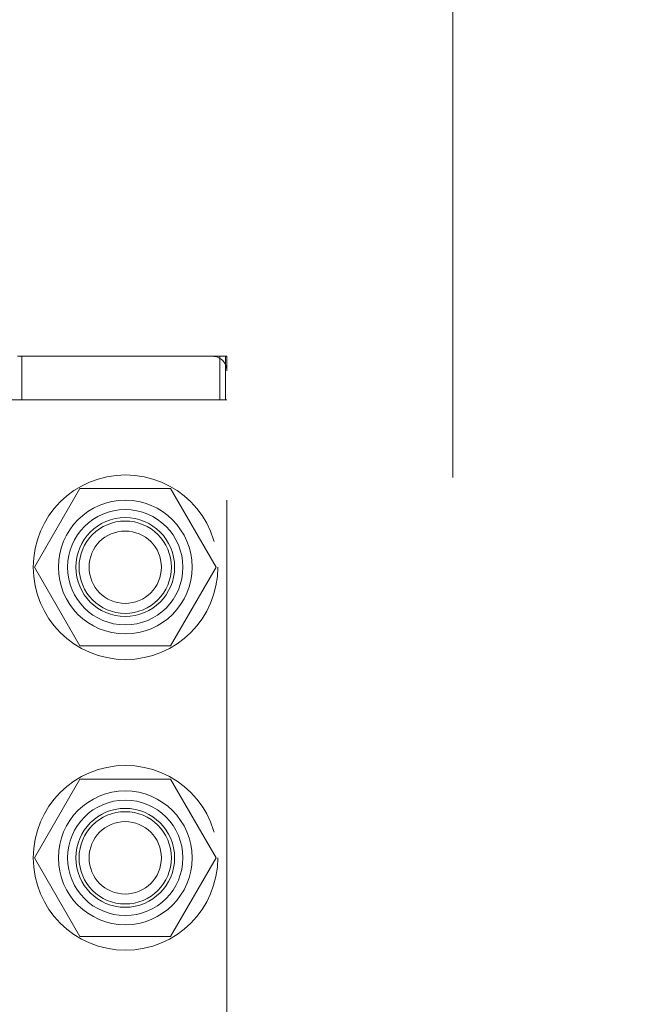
# Model space of a CAD drawing. Header units: inches. Extents: x 0.2 to 10.8, y 0.2 to 8.2.
# Tile 59 of 146: x 3.139 to 3.253, y 3.494 to 3.672. Entities that reach past the tile are written whole.
import ezdxf

# ---------------------------------------------------------------- set-up
doc = ezdxf.new("R2010")
doc.units = ezdxf.units.IN
doc.header["$MEASUREMENT"] = 0
doc.linetypes.add('HIDDEN', pattern=[0.07500000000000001, 0.05, -0.025])
doc.layers.add('DIMENSIONS', color=140, linetype='Continuous')
doc.styles.add('SLDTEXTSTYLE0', font='TXT', dxfattribs={"width": 0.7})
doc.dimstyles.new('SLDDIMSTYLE0', dxfattribs={"dimtxt": 0.0849609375, "dimasz": 0.13, "dimexe": 0, "dimexo": 0.0625, "dimgap": 0.021240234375, "dimtad": 0, "dimtih": 1, "dimtoh": 1, "dimlfac": 15, "dimrnd": 1e-09, "dimzin": 12, "dimdsep": 46, "dimtxsty": 'SLDTEXTSTYLE0', "dimsah": 1, "dimcen": 0.09, "dimadec": 0, "dimazin": 3, "dimtfac": 1, "dimtofl": 0, "dimtmove": 0, "dimatfit": 3, "dimfxl": 0, "dimfrac": 2, "dimtolj": 1, "dimtzin": 12, "dimarcsym": 0})

# ---------------------------------------------------------------- blocks, each defined once
blk = doc.blocks.new('_D')
at = {"layer": 'DIMENSIONS'}
for p, q in [((3.202962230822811, 5.338666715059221), (2.612633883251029, 5.338666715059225)), ((2.737633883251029, 5.338666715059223), (2.737633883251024, 4.529504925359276)), ((2.576059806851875, 4.37545398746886), (2.547529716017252, 4.37545398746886)), ((2.547529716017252, 4.37545398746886), (2.547529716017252, 4.240423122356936)), ((2.899207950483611, 4.37545398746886), (2.927738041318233, 4.37545398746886)), ((2.927738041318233, 4.37545398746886), (2.927738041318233, 4.240423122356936)), ((2.547529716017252, 4.240423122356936), (2.576059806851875, 4.240423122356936)), ((2.927738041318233, 4.240423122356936), (2.899207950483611, 4.240423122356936)), ((2.737633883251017, 3.346444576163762), (2.737633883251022, 4.221403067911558)), ((3.202962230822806, 3.34644457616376), (2.612633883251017, 3.346444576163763))]:
    blk.add_line(p, q, dxfattribs=at)
for points in [[(2.737633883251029, 5.338666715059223), (2.717633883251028, 5.208666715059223), (2.757633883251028, 5.208666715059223)], [(2.737633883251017, 3.346444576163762), (2.757633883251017, 3.476444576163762), (2.717633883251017, 3.476444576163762)]]:
    blk.add_solid(points, dxfattribs=at)
at = {"layer": 'DIMENSIONS', "char_height": 0.08333333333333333, "attachment_point": 1, "style": 'SLDTEXTSTYLE0'}
for s, insert in [('29.88', (2.576059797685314, 4.501896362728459)), ('759.0', (2.576059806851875, 4.3478454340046))]:
    blk.add_mtext(s, dxfattribs=dict(at, insert=insert))

msp = doc.modelspace()

# ---------------------------------------------------------------- linework, layer by layer
at = {"color": 7, "linetype": 'HIDDEN', "lineweight": 18}
for p, q in [((3.2169622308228, 3.389588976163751), (3.2169622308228, 5.295522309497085)), ((3.173521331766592, 3.611473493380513), (3.138350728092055, 3.611473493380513)), ((3.139080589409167, 3.603599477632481), (3.139080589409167, 3.611473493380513)), ((3.174833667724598, 3.611473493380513), (3.173521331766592, 3.611473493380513)), ((3.174833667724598, 3.611473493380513), (3.176146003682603, 3.611473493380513)), ((3.174833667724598, 3.603599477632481), (3.174833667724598, 3.611473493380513)), ((3.175860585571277, 3.603599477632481), (3.175860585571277, 3.611473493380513)), ((3.176146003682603, 3.608848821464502), (3.176146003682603, 3.611473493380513)), ((3.176146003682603, 3.485489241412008), (3.176146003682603, 3.608848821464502)), ((3.174833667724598, 3.603599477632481), (3.137038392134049, 3.603599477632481)), ((3.176146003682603, 3.603599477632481), (3.174833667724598, 3.603599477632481)), ((3.149574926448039, 3.58758897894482), (3.141376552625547, 3.57338897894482)), ((3.165971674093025, 3.58758897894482), (3.149574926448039, 3.58758897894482)), ((3.174170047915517, 3.57338897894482), (3.165971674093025, 3.58758897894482)), ((3.141376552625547, 3.57338897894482), (3.149574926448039, 3.55918897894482)), ((3.165971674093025, 3.55918897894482), (3.174170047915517, 3.57338897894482)), ((3.149574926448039, 3.55918897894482), (3.165971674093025, 3.55918897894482)), ((3.149574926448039, 3.535122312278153), (3.141376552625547, 3.520922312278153)), ((3.165971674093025, 3.535122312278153), (3.149574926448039, 3.535122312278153)), ((3.174170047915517, 3.520922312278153), (3.165971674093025, 3.535122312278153)), ((3.141376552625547, 3.520922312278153), (3.149574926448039, 3.506722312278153)), ((3.165971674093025, 3.506722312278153), (3.174170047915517, 3.520922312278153)), ((3.149574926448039, 3.506722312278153), (3.165971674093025, 3.506722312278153))]:
    msp.add_line(p, q, dxfattribs=at)
for centre, radius in [((3.157828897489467, 3.573388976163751), 0.01666666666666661), ((3.157773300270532, 3.57341575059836), 0.01207349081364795), ((3.157773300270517, 3.57338897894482), 0.01041666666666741), ((3.157773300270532, 3.57341575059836), 0.008923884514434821), ((3.157773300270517, 3.57338897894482), 0.008333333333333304), ((3.157773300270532, 3.57338897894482), 0.006530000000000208), ((3.157828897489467, 3.520922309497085), 0.01666666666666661), ((3.157773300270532, 3.520922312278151), 0.01207349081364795), ((3.157773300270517, 3.520922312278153), 0.01041666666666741), ((3.157773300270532, 3.520922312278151), 0.008923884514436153), ((3.157773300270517, 3.520922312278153), 0.008333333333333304), ((3.157773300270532, 3.520922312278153), 0.006529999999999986)]:
    msp.add_circle(centre, radius, dxfattribs=at)
msp.add_arc((3.173521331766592, 3.608848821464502), 0.00262467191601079, 0, 90, dxfattribs=at)

# ---------------------------------------------------------------- dimensions: what is measured, and where the dimension line sits
at = {"layer": 'DIMENSIONS'}
dim = msp.add_linear_dim(base=(2.737633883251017, 3.346444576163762), p1=(3.25296223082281, 5.338666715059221), p2=(3.252962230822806, 3.346444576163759), angle=90.0000000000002, dimstyle='SLDDIMSTYLE0', dxfattribs=at)
dim.commit()
dim.dimension.update_dxf_attribs({"geometry": '_D', "text_midpoint": (2.737633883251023, 4.375453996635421), "dimtype": 160})

doc.saveas('drawing.dxf')
